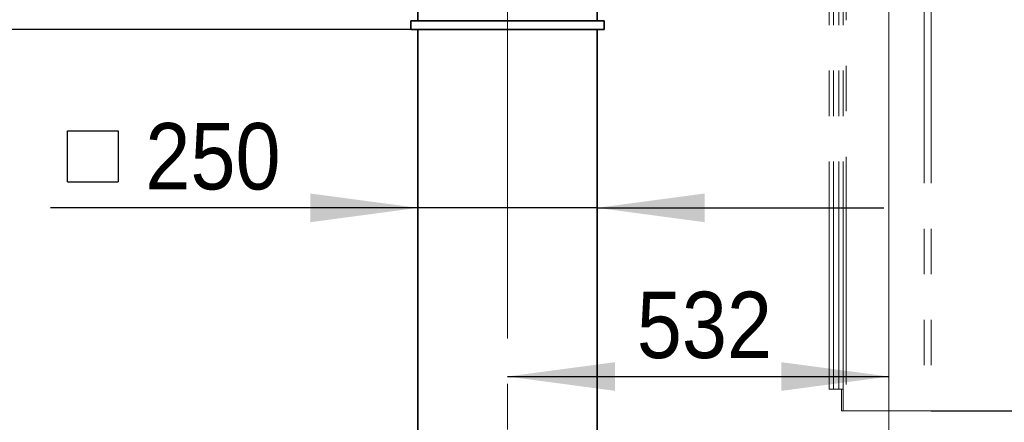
# Model space of a CAD drawing. Header units: millimetres. Extents: x 10 to 400, y 0 to 272.
# Tile 11 of 20: x 261 to 288, y 112 to 123. Entities that reach past the tile are written whole.
import ezdxf

# ---------------------------------------------------------------- set-up
doc = ezdxf.new("R2010")
doc.units = ezdxf.units.MM
for name, pattern in [('SLD-Durchgehend', [0]), ('SLD-Phantom', [12.7, 6.35, -1.27, 1.27, -1.27, 1.27, -1.27]), ('SLD-Punktstrich', [19.05, 15.24, -1.27, 1.27, -1.27])]:
    doc.linetypes.add(name, pattern=pattern)
doc.layers.add('KOPF', color=7, linetype='SLD-Durchgehend')
doc.styles.add('SLDTEXTSTYLE3', font='GOTHIC.TTF', dxfattribs={"width": 0.913})
doc.dimstyles.new('SLDDIMSTYLE0', dxfattribs={"dimtxt": 1.852083, "dimasz": 3, "dimexe": 0, "dimexo": 0.0625, "dimgap": 0.463021, "dimtad": 1, "dimlfac": 50, "dimrnd": 1e-09, "dimzin": 12, "dimdsep": 46, "dimtxsty": 'SLDTEXTSTYLE3', "dimsah": 1, "dimcen": 0.09, "dimadec": 0, "dimazin": 3, "dimtfac": 1, "dimtofl": 0, "dimtmove": 0, "dimatfit": 3, "dimfxl": 1, "dimfrac": 2, "dimtolj": 1, "dimtzin": 12, "dimarcsym": 0})
doc.dimstyles.new('SLDDIMSTYLE1', dxfattribs={"dimtxt": 1.852083, "dimasz": 3, "dimexe": 0, "dimexo": 0.0625, "dimgap": 0.463021, "dimtad": 1, "dimlfac": 50, "dimrnd": 1e-09, "dimzin": 12, "dimdsep": 46, "dimtxsty": 'SLDTEXTSTYLE3', "dimsah": 1, "dimcen": 0.09, "dimadec": 0, "dimazin": 3, "dimtfac": 1, "dimtmove": 0, "dimatfit": 0, "dimfxl": 1, "dimfrac": 2, "dimtolj": 1, "dimtzin": 12, "dimarcsym": 0})

# ---------------------------------------------------------------- blocks, each defined once
blk = doc.blocks.new('_D_22')
at = {"layer": 'KOPF'}
for p, q in [((286.292, 130.282), (305.424, 130.282)), ((304.424, 112.282), (304.424, 130.282)), ((286.289, 112.282), (305.424, 112.282))]:
    blk.add_line(p, q, dxfattribs=at)
for points in [[(304.424, 130.282), (304.024, 127.282), (304.824, 127.282)], [(304.424, 112.282), (304.824, 115.282), (304.024, 115.282)]]:
    blk.add_solid(points, dxfattribs=at)
at = {"layer": 'KOPF', "char_height": 1.85208, "attachment_point": 1, "rotation": 90, "style": 'SLDTEXTSTYLE3'}
for s, insert in [('stroke = sz+az', (302.058, 113.234)), ('Hub, course,', (299.115, 113.81))]:
    blk.add_mtext(s, dxfattribs=dict(at, insert=insert))
blk = doc.blocks.new('_D_23')
at = {"layer": 'KOPF'}
for p, q in [((242.906, 127.422), (242.906, 135.422)), ((271.967, 127.422), (241.906, 127.422)), ((242.906, 127.422), (242.906, 122.922)), ((271.767, 122.922), (241.906, 122.922)), ((242.906, 122.922), (242.906, 114.922))]:
    blk.add_line(p, q, dxfattribs=at)
for points in [[(242.906, 127.422), (243.306, 130.422), (242.506, 130.422)], [(242.906, 122.922), (242.506, 119.922), (243.306, 119.922)]]:
    blk.add_solid(points, dxfattribs=at)
at = {"layer": 'KOPF', "insert": (240.54, 123.119), "char_height": 1.8521, "attachment_point": 1, "rotation": 90, "style": 'SLDTEXTSTYLE3'}
blk.add_mtext('225', dxfattribs=at)
blk = doc.blocks.new('_D_24')
at = {"layer": 'KOPF'}
for p, q in [((271.767, 122.922), (241.906, 122.922)), ((242.906, 122.922), (242.906, 110.922)), ((271.767, 110.922), (241.906, 110.922))]:
    blk.add_line(p, q, dxfattribs=at)
for points in [[(242.906, 122.922), (242.506, 119.922), (243.306, 119.922)], [(242.906, 110.922), (243.306, 113.922), (242.506, 113.922)]]:
    blk.add_solid(points, dxfattribs=at)
at = {"layer": 'KOPF', "insert": (240.54, 115.194), "char_height": 1.8521, "attachment_point": 1, "rotation": 90, "style": 'SLDTEXTSTYLE3'}
blk.add_mtext('Lm', dxfattribs=at)
blk = doc.blocks.new('_D_26')
at = {"layer": 'KOPF'}
for p, q in [((244.237, 137.282), (236.896, 137.282)), ((237.896, 137.282), (237.896, 96.142)), ((267.267, 96.142), (236.896, 96.142))]:
    blk.add_line(p, q, dxfattribs=at)
for points in [[(237.896, 137.282), (237.496, 134.282), (238.296, 134.282)], [(237.896, 96.142), (238.296, 99.142), (237.496, 99.142)]]:
    blk.add_solid(points, dxfattribs=at)
at = {"layer": 'KOPF', "insert": (235.53, 102.669), "char_height": 1.85208, "attachment_point": 1, "rotation": 90, "style": 'SLDTEXTSTYLE3'}
blk.add_mtext('Ls=Lm+55+694+225+493', dxfattribs=at)
blk = doc.blocks.new('_D_32')
at = {"layer": 'KOPF'}
blk.add_line((274.467, 113.238), (285.107, 113.238), dxfattribs=at)
for points in [[(274.467, 113.238), (277.467, 112.838), (277.467, 113.638)], [(285.107, 113.238), (282.107, 113.638), (282.107, 112.838)]]:
    blk.add_solid(points, dxfattribs=at)
at = {"layer": 'KOPF', "insert": (278.075, 115.604), "char_height": 1.8521, "attachment_point": 1, "style": 'SLDTEXTSTYLE3'}
blk.add_mtext('532', dxfattribs=at)
blk = doc.blocks.new('SW_SYMBOL_MOD_BOX')
at = {"layer": 'KOPF', "color": 0}
for p, q in [((200, 200), (200, 800)), ((200, 800), (800, 800)), ((800, 800), (800, 200)), ((200, 200), (800, 200))]:
    blk.add_line(p, q, dxfattribs=at)
blk = doc.blocks.new('_D_33')
at = {"layer": 'KOPF'}
for p, q in [((271.967, 117.943), (261.716, 117.943)), ((276.967, 117.943), (271.967, 117.943)), ((276.967, 117.943), (284.967, 117.943))]:
    blk.add_line(p, q, dxfattribs=at)
for points in [[(271.967, 117.943), (268.967, 118.343), (268.967, 117.543)], [(276.967, 117.943), (279.967, 117.543), (279.967, 118.343)]]:
    blk.add_solid(points, dxfattribs=at)
at = {"layer": 'KOPF', "xscale": 0.0023657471, "yscale": 0.0023657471, "zscale": 0.0023657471, "rotation": 360}
blk.add_blockref('SW_SYMBOL_MOD_BOX', (261.716, 118.2), dxfattribs=at)
at = {"layer": 'KOPF', "insert": (264.365, 120.309), "char_height": 1.8521, "attachment_point": 1, "style": 'SLDTEXTSTYLE3'}
blk.add_mtext('250', dxfattribs=at)

msp = doc.modelspace()

# ---------------------------------------------------------------- linework, layer by layer
at = {"color": 8, "linetype": 'SLD-Phantom', "lineweight": 18}
msp.add_line((286.08882, 137.68196), (286.08882, 112.28216), dxfattribs=at)
at = {"color": 7, "linetype": 'SLD-Phantom', "lineweight": 18}
for p, q in [((286.28882, 137.68196), (286.28882, 112.28216)), ((283.43882, 112.88216), (283.43882, 132.06616)), ((283.55882, 112.88216), (283.55882, 132.06616)), ((283.70882, 112.88216), (283.70882, 132.06616)), ((283.82882, 112.88216), (283.82882, 132.06616)), ((283.91882, 132.06616), (283.91882, 112.28216)), ((276.96682, 127.42216), (276.96682, 123.16216)), ((271.96682, 126.68216), (271.96682, 123.16216)), ((271.76682, 123.16216), (271.76682, 122.92217)), ((271.76682, 123.16216), (277.16682, 123.16216)), ((277.16682, 123.16216), (277.16682, 122.92217)), ((271.76682, 122.92217), (277.16682, 122.92217)), ((271.96682, 122.92217), (271.96682, 110.92216)), ((276.96682, 122.92217), (276.96682, 110.92216)), ((283.43882, 112.88216), (283.55882, 112.88216)), ((283.70882, 112.88216), (283.55882, 112.88216)), ((283.82882, 112.88216), (283.70882, 112.88216)), ((283.78882, 112.88216), (283.78882, 112.28216)), ((283.82882, 112.88216), (283.82882, 112.28216)), ((283.78882, 112.28216), (283.82882, 112.28216)), ((283.82882, 112.28216), (283.91882, 112.28216)), ((283.91882, 112.28216), (286.08882, 112.28216)), ((286.08882, 112.28216), (286.28882, 112.28216))]:
    msp.add_line(p, q, dxfattribs=at)
at = {"color": 7, "linetype": 'SLD-Durchgehend', "lineweight": 35}
for p, q in [((276.96682, 127.42216), (276.96682, 123.16216)), ((271.96682, 126.68216), (271.96682, 123.16216)), ((271.76682, 123.16216), (277.16682, 123.16216)), ((271.76682, 123.16216), (271.76682, 122.92217)), ((277.16682, 123.16216), (277.16682, 122.92217)), ((271.76682, 122.92217), (277.16682, 122.92217)), ((271.96682, 122.92217), (271.96682, 110.92216)), ((276.96682, 122.92217), (276.96682, 110.92216))]:
    msp.add_line(p, q, dxfattribs=at)
at = {"layer": 'KOPF', "linetype": 'SLD-Punktstrich', "lineweight": 18}
msp.add_line((285.10682, 161.81867), (285.10682, 110.43073), dxfattribs=at)
at = {"layer": 'KOPF', "color": 7, "linetype": 'SLD-Punktstrich', "lineweight": 18}
msp.add_line((274.46682, 129.54216), (274.46682, 89.58222), dxfattribs=at)

# ---------------------------------------------------------------- dimensions: what is measured, and where the dimension line sits
at = {"layer": 'KOPF'}
for base, p1, p2, text, picture, middle in [((237.89555, 96.14216), (244.23682, 137.28216), (267.26682, 96.14216), 'Ls=Lm+55+694+225+493', '_D_26', (237.89555, 116.71216)), ((304.42388, 130.28216), (286.28882, 112.28216), (286.29182, 130.28216), 'Hub, course,\\Pstroke = sz+az', '_D_22', (304.42388, 121.28216)), ((242.90552, 110.92216), (271.76682, 122.92216), (271.76682, 110.92216), 'Lm', '_D_24', (242.90552, 116.92216))]:
    dim = msp.add_linear_dim(base=base, p1=p1, p2=p2, angle=90, text=text, dimstyle='SLDDIMSTYLE0', dxfattribs=at)
    dim.commit()
    dim.dimension.update_dxf_attribs({"geometry": picture, "text_midpoint": middle, "dimtype": 160})
dim = msp.add_linear_dim(base=(242.90552, 122.92216), p1=(271.96682, 127.42216), p2=(271.76682, 122.92216), angle=90, dimstyle='SLDDIMSTYLE1', dxfattribs=at)
dim.commit()
dim.dimension.update_dxf_attribs({"geometry": '_D_23', "text_midpoint": (242.90552, 125.17216), "dimtype": 160})
for base, p1, p2, text, dimstyle, picture, middle in [((285.10682, 113.23831), (274.46682, 129.54216), (285.10682, 110.43073), ' <>', 'SLDDIMSTYLE0', '_D_32', (279.78682, 113.23831)), ((271.96682, 117.94285), (276.96682, 122.92216), (271.96682, 122.92216), '{\\fGDT;o}<>', 'SLDDIMSTYLE1', '_D_33', (265.09316, 117.94285))]:
    dim = msp.add_linear_dim(base=base, p1=p1, p2=p2, text=text, dimstyle=dimstyle, dxfattribs=at)
    dim.commit()
    dim.dimension.update_dxf_attribs({"geometry": picture, "text_midpoint": middle, "dimtype": 160})

doc.saveas('drawing.dxf')
